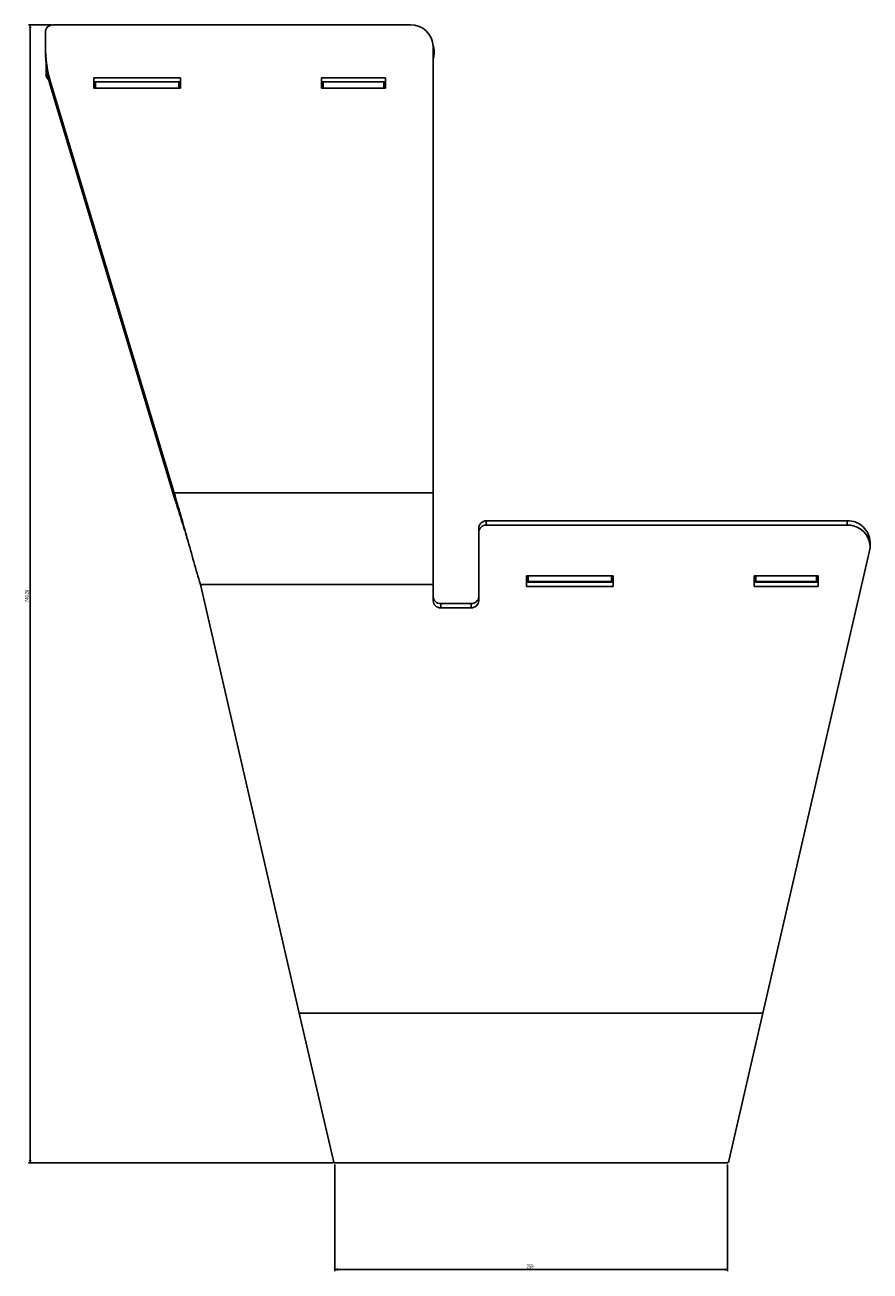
# Model space of a CAD drawing. Header units: millimetres. Extents: x 72 to 2598, y 61 to 1542.
# Tile 7 of 7: x 2042 to 2598, y 722 to 1542. Entities that reach past the tile are written whole.
import ezdxf

# ---------------------------------------------------------------- set-up
doc = ezdxf.new("R2010")
doc.units = ezdxf.units.MM
doc.layers.add('FORMAT', color=7, linetype='Continuous')
doc.styles.add('SLDTEXTSTYLE1', font='TXT', dxfattribs={"width": 0.605})
doc.dimstyles.new('SLDDIMSTYLE0', dxfattribs={"dimtxt": 2.568319, "dimasz": 2, "dimexe": 0, "dimexo": 0.0625, "dimgap": 0.64208, "dimtad": 1, "dimdec": 0, "dimrnd": 1e-09, "dimzin": 12, "dimdsep": 46, "dimtxsty": 'SLDTEXTSTYLE1', "dimsah": 1, "dimcen": 0.09, "dimadec": 0, "dimazin": 3, "dimtfac": 1, "dimtofl": 0, "dimtmove": 0, "dimatfit": 3, "dimfxl": 1, "dimfrac": 2, "dimtolj": 1, "dimtzin": 12, "dimarcsym": 0})
doc.dimstyles.new('SLDDIMSTYLE1', dxfattribs={"dimtxt": 2.568319, "dimasz": 2, "dimexe": 0, "dimexo": 0.0625, "dimgap": 0.64208, "dimtad": 1, "dimrnd": 1e-09, "dimzin": 12, "dimdsep": 46, "dimtxsty": 'SLDTEXTSTYLE1', "dimsah": 1, "dimcen": 0.09, "dimadec": 0, "dimazin": 3, "dimtfac": 1, "dimtofl": 0, "dimtmove": 0, "dimatfit": 3, "dimfxl": 1, "dimfrac": 2, "dimtolj": 1, "dimtzin": 12, "dimarcsym": 0})

# ---------------------------------------------------------------- blocks, each defined once
blk = doc.blocks.new('_D')
at = {"layer": 'FORMAT'}
for p, q in [((2245.59, 792.13), (2245.59, 721.93)), ((2504.34, 792.13), (2504.34, 721.93)), ((2504.34, 722.92), (2245.59, 722.92))]:
    blk.add_line(p, q, dxfattribs=at)
for points in [[(2245.59, 722.92), (2247.59, 721.92), (2247.59, 723.92)], [(2504.34, 722.92), (2502.34, 723.92), (2502.34, 721.92)]]:
    blk.add_solid(points, dxfattribs=at)
at = {"layer": 'FORMAT', "insert": (2372.03, 726.33), "char_height": 2.646, "attachment_point": 1, "style": 'SLDTEXTSTYLE1'}
blk.add_mtext('259', dxfattribs=at)
blk = doc.blocks.new('_D_1')
at = {"layer": 'FORMAT'}
for p, q in [((2059, 1542.4), (2044, 1542.4)), ((2044.99, 793.12), (2044.99, 1542.4)), ((2244.6, 793.12), (2044, 793.12))]:
    blk.add_line(p, q, dxfattribs=at)
for points in [[(2044.99, 1542.4), (2043.99, 1540.4), (2045.99, 1540.4)], [(2044.99, 793.12), (2045.99, 795.12), (2043.99, 795.12)]]:
    blk.add_solid(points, dxfattribs=at)
at = {"layer": 'FORMAT', "insert": (2041.58, 1162.37), "char_height": 2.646, "attachment_point": 1, "rotation": 90, "style": 'SLDTEXTSTYLE1'}
blk.add_mtext('749,28', dxfattribs=at)

msp = doc.modelspace()

# ---------------------------------------------------------------- linework, layer by layer
at = {"color": 7, "linetype": 'Continuous', "lineweight": 25}
for p, q in [((2054.986, 1528.901), (2054.986, 1537.698)), ((2295.435, 1542.397), (2059.986, 1542.397)), ((2054.986, 1526.165), (2054.986, 1528.901)), ((2310.435, 1234.257), (2310.435, 1528.301)), ((2310.81, 1521.518), (2310.435, 1519.705)), ((2055.467, 1509.892), (2055.467, 1516.961)), ((2058.77, 1503.296), (2139.852, 1234.257)), ((2058.77, 1503.296), (2058.77, 1500.56)), ((2086.967, 1500.768), (2086.967, 1507.628)), ((2086.967, 1507.628), (2143.967, 1507.628)), ((2086.967, 1504.892), (2087.967, 1504.892)), ((2087.967, 1504.892), (2087.967, 1500.768)), ((2142.967, 1504.892), (2087.967, 1504.892)), ((2142.967, 1500.768), (2142.967, 1504.892)), ((2142.967, 1504.892), (2143.967, 1504.892)), ((2143.967, 1507.628), (2143.967, 1500.768)), ((2236.967, 1500.768), (2236.967, 1507.628)), ((2236.967, 1507.628), (2278.967, 1507.628)), ((2236.967, 1504.892), (2237.967, 1504.892)), ((2237.967, 1504.892), (2237.967, 1500.768)), ((2277.967, 1504.892), (2237.967, 1504.892)), ((2277.967, 1500.768), (2277.967, 1504.892)), ((2277.967, 1504.892), (2278.967, 1504.892)), ((2278.967, 1507.628), (2278.967, 1500.768)), ((2058.77, 1500.56), (2139.852, 1231.52)), ((2143.967, 1500.768), (2086.967, 1500.768)), ((2278.967, 1500.768), (2236.967, 1500.768)), ((2310.435, 1234.257), (2139.852, 1234.257)), ((2139.852, 1231.52), (2139.852, 1234.257)), ((2310.435, 1234.257), (2310.435, 1174.061)), ((2345.435, 1215.854), (2345.435, 1213.118)), ((2583.232, 1215.854), (2345.435, 1215.854)), ((2583.232, 1213.118), (2583.232, 1215.854)), ((2340.435, 1208.419), (2340.435, 1211.156)), ((2340.435, 1163.314), (2340.435, 1208.419)), ((2583.232, 1213.118), (2345.435, 1213.118)), ((2598.232, 1199.022), (2598.232, 1201.759)), ((2597.891, 1196.034), (2527.656, 891.815)), ((2222.277, 891.815), (2157.115, 1174.061)), ((2310.435, 1174.061), (2157.115, 1174.061)), ((2310.435, 1174.061), (2310.435, 1163.314)), ((2428.967, 1179.759), (2371.967, 1179.759)), ((2371.967, 1179.759), (2371.967, 1172.711)), ((2371.967, 1175.854), (2372.967, 1175.854)), ((2428.967, 1175.447), (2371.967, 1175.447)), ((2372.967, 1179.759), (2372.967, 1175.854)), ((2372.967, 1175.854), (2427.967, 1175.854)), ((2427.967, 1175.854), (2427.967, 1179.759)), ((2427.967, 1175.854), (2428.967, 1175.854)), ((2428.967, 1172.711), (2428.967, 1179.759)), ((2563.967, 1179.759), (2521.967, 1179.759)), ((2521.967, 1179.759), (2521.967, 1172.711)), ((2521.967, 1175.854), (2522.967, 1175.854)), ((2563.967, 1175.447), (2521.967, 1175.447)), ((2522.967, 1179.759), (2522.967, 1175.854)), ((2522.967, 1175.854), (2562.967, 1175.854)), ((2562.967, 1175.854), (2562.967, 1179.759)), ((2562.967, 1175.854), (2563.967, 1175.854)), ((2563.967, 1172.711), (2563.967, 1179.759)), ((2371.967, 1172.711), (2428.967, 1172.711)), ((2521.967, 1172.711), (2563.967, 1172.711)), ((2315.435, 1161.352), (2315.435, 1158.616)), ((2335.435, 1161.352), (2315.435, 1161.352)), ((2315.435, 1158.616), (2335.435, 1158.616)), ((2335.435, 1158.616), (2335.435, 1161.352)), ((2527.656, 891.815), (2222.277, 891.815)), ((2244.543, 795.371), (2222.277, 891.815)), ((2527.656, 891.815), (2505.39, 795.371)), ((2504.342, 793.118), (2245.591, 793.118))]:
    msp.add_line(p, q, dxfattribs=at)
at = {"color": 7, "linetype": 'Continuous', "lineweight": 25, "flags": 128}
msp.add_lwpolyline([(2597.891, 1196.034), (2598.212, 1198.298), (2598.14, 1200.581), (2597.676, 1202.823), (2596.833, 1204.966), (2595.633, 1206.952), (2594.108, 1208.73), (2592.296, 1210.253), (2590.247, 1211.481), (2588.014, 1212.382), (2585.654, 1212.933), (2583.232, 1213.118)], dxfattribs=at)
at = {"color": 7, "linetype": 'Continuous', "lineweight": 25}
for centre, radius, start, end in [((2059.84, 1537.543), 4.856, 88.274565, 178.163793), ((2295.874, 1527.834), 14.569, 1.836207, 91.725435), ((2143.682, 1528.927), 88.697, 180.016515, 196.79642), ((2143.682, 1526.191), 88.697, 180.016515, 196.79642), ((2060.467, 1509.892), 5, 180, 230.890592), ((2345.289, 1211), 4.856, 88.274565, 178.163793), ((2583.685, 1201.307), 14.554, 1.776459, 91.785183), ((2345.289, 1208.264), 4.856, 88.274565, 178.163793), ((2315.289, 1166.206), 4.856, 181.836207, 271.725435), ((2335.581, 1166.206), 4.856, 268.274565, 358.163793), ((2315.289, 1163.47), 4.856, 181.836207, 271.725435), ((2335.581, 1163.47), 4.856, 268.274565, 358.163793)]:
    msp.add_arc(centre, radius, start, end, dxfattribs=at)
for centre, major_axis, ratio, start_param, end_param in [((2296.08, 1524.892), (11.292, -10.177), 0.9758682, 0.5188078, 1.029064), ((2245.591, 943.118), (0, 150), 0.0404727, 2.9680495, 3.1415927), ((2504.342, 943.118), (0, 150), 0.0404727, 3.1415927, 3.3151358)]:
    msp.add_ellipse(centre, major_axis=major_axis, ratio=ratio, start_param=start_param, end_param=end_param, dxfattribs=at)
for points, knots in [([(2157.115, 1174.061), (2155.668, 1178.9), (2154.231, 1183.858), (2151.338, 1194.001), (2149.9, 1199.118), (2147.006, 1209.417), (2145.58, 1214.493), (2142.726, 1224.493), (2141.299, 1229.417), (2139.852, 1234.257)], [0, 0, 0, 0, 0.25, 0.25, 0.5, 0.5, 0.75, 0.75, 1, 1, 1, 1]), ([(2148.483, 1204.161), (2148.315, 1204.704), (2147.48, 1207.404), (2145.975, 1212.272), (2143.953, 1218.748), (2141.911, 1225.206), (2140.54, 1229.411), (2139.852, 1231.52)], [0, 0, 0, 0, 0.0584195, 0.2901998, 0.5233786, 0.7609361, 1, 1, 1, 1])]:
    msp.add_open_spline(points, degree=3, knots=knots, dxfattribs=at)

# ---------------------------------------------------------------- dimensions: what is measured, and where the dimension line sits
at = {"layer": 'FORMAT'}
dim = msp.add_linear_dim(base=(2044.986, 1542.397), p1=(2245.591, 793.118), p2=(2059.986, 1542.397), angle=90, dimstyle='SLDDIMSTYLE1', dxfattribs=at)
dim.commit()
dim.dimension.update_dxf_attribs({"geometry": '_D_1', "text_midpoint": (2044.986, 1167.757), "dimtype": 160})
dim = msp.add_linear_dim(base=(2245.591, 722.918), p1=(2504.342, 793.118), p2=(2245.591, 793.118), dimstyle='SLDDIMSTYLE0', dxfattribs=at)
dim.commit()
dim.dimension.update_dxf_attribs({"geometry": '_D', "text_midpoint": (2374.967, 722.918), "dimtype": 160})

doc.saveas('drawing.dxf')
